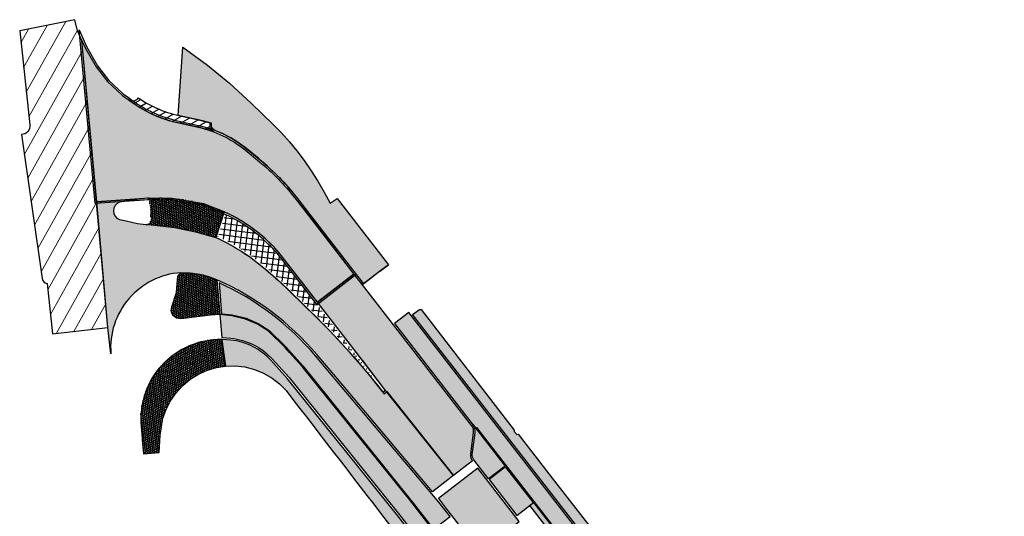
# Model space of a CAD drawing. Header units: metres. Extents: x 197051 to 198393, y 354620 to 355604.
# Tile 10 of 13: x 197051 to 197160, y 355549 to 355604. Entities that reach past the tile are written whole.
import ezdxf

# ---------------------------------------------------------------- set-up
doc = ezdxf.new("R2010")
doc.units = ezdxf.units.M
for name, color, linetype, true_color in [('Arcering BSS Waalformaat grijs', 7, 'Continuous', 0xa3a3a3), ('Arcering inrit', 7, 'Continuous', 0xc33c3c), ('Arcering uitstapstrook', 7, 'Continuous', 0x851e1e), ('Arcering verhoging', 7, 'Continuous', 0xff622e)]:
    doc.layers.add(name, color=color, linetype=linetype, true_color=true_color)
for name, color, linetype in [('Arcering fietspad', 12, 'Continuous'), ('Arcering geleiders printbeton', 252, 'Continuous'), ('Arcering groen', 103, 'Continuous'), ('Arcering trottoirtegels', 253, 'Continuous')]:
    doc.layers.add(name, color=color, linetype=linetype)
doc.layers.add('Arcering rijbaan asfalt', color=251, linetype='Continuous', lineweight=20)
doc.layers.add('Arcering voetpad', color=7, linetype='Continuous', lineweight=20, true_color=0x71432d)
doc.layers.add('poly arcering', color=6, linetype='Continuous', plot=False)
pattern_1 = [(85.80583489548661, (197080.3660120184, 355577.8447344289), (-0.2026558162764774, 0.01486136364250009), []), (175.8058348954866, (197080.3660120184, 355577.8447344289), (-0.2100864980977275, -0.08646654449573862), [0.2032, -0.2032])]

msp = doc.modelspace()

# ---------------------------------------------------------------- hatches: boundary and pattern name
at = {"layer": 'Arcering BSS Waalformaat grijs'}
h = msp.add_hatch(dxfattribs=at)
h.set_pattern_fill('ANSI31', color=256, scale=0.2, angle=37)
h.set_pattern_definition([(29.80583489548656, (197080.3660120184, 355577.8447344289), (-0.3156345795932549, 0.5509989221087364), [])])
edge = h.paths.add_edge_path()
edge.add_arc((197068.3726604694, 355580.0021762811), 12.46530281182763, 69.02304736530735, 77.60659494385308)
edge.add_line((197071.0480000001, 355592.177), (197069.0866454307, 355592.6065071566))
edge.add_arc((197071.7172874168, 355605.9883088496), 13.63792116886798, 231.9896310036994, 258.87841037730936, ccw=False)
edge.add_arc((197063.8116432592, 355595.873319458), 0.8000000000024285, 231.9896310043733, 323.775124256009)
edge.add_arc((197071.7172874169, 355605.9883088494), 12.83792116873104, 235.5606175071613, 258.9161672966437)
edge.add_line((197069.2492604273, 355593.3898540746), (197071.2191327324, 355592.9584816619))
edge.add_arc((197068.372127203, 355580.0010965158), 13.26647166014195, 72.47803197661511, 77.60784716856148, ccw=False)
edge.add_arc((197073.1215270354, 355592.3882863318), 0.7999697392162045, 160.7502991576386, 250.1661567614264)
edge.add_line((197072.8501024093, 355591.6357703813), (197072.8351439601, 355591.6413349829))
at = {"layer": 'Arcering fietspad'}
h = msp.add_hatch(color=256, dxfattribs=at)
h.dxf.hatch_style = 1
edge = h.paths.add_edge_path()
edge.add_line((197153.2411240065, 355475.1333198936), (197148.6371515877, 355481.0706656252))
edge.add_line((197148.6371515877, 355481.0706656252), (197094.3503982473, 355551.077640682))
edge.add_line((197094.3503982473, 355551.077640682), (197082.5144949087, 355565.7832887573))
edge.add_line((197082.5144949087, 355565.7832887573), (197081.1280521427, 355567.3114078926))
edge.add_line((197081.1280521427, 355567.3114078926), (197080.6351745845, 355567.8571559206))
edge.add_line((197080.6351745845, 355567.8571559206), (197078.819, 355569.656))
edge.add_line((197078.819, 355569.656), (197077.61, 355570.429))
edge.add_line((197077.61, 355570.429), (197076.277, 355571.007))
edge.add_line((197076.277, 355571.007), (197074.7769124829, 355571.3659163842))
edge.add_line((197074.7769124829, 355571.3659163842), (197073.439, 355571.494))
edge.add_line((197073.439, 355571.494), (197073.653, 355568.971))
edge.add_line((197073.653, 355568.971), (197074.6459995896, 355568.8810118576))
edge.add_arc((197074.0142307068, 355561.9095795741), 7.000000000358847, 42.085915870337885, 84.82185524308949, ccw=False)
edge.add_line((197079.2092150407, 355566.6012890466), (197081.0692531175, 355564.5485863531))
edge.add_line((197081.0692531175, 355564.5485863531), (197093.246728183, 355549.402299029))
edge.add_line((197093.246728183, 355549.402299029), (197219.6462289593, 355386.3957759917))
edge.add_arc((197225.177992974, 355390.6852499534), 6.999999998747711, 217.7909322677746, 238.5641394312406)
edge.add_line((197221.5271866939, 355384.7126781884), (197222.2194888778, 355384.2895001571))
edge.add_arc((197219.0902263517, 355379.1701529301), 5.999999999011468, 37.760203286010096, 58.56413942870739, ccw=False)
edge.add_line((197223.8337095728, 355382.8443013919), (197227.975313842, 355377.4973126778))
edge.add_line((197227.975313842, 355377.4973126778), (197228.3595620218, 355377.1337230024))
edge.add_line((197228.3595620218, 355377.1337230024), (197228.7892960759, 355376.5977343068))
edge.add_line((197228.7892960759, 355376.5977343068), (197229.7030316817, 355375.4580714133))
edge.add_line((197229.7030316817, 355375.4580714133), (197230.3174639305, 355377.7291323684))
edge.add_line((197230.3174639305, 355377.7291323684), (197229.7602781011, 355378.4240861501))
edge.add_line((197229.7602781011, 355378.4240861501), (197229.3876656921, 355378.7766656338))
edge.add_line((197229.3876656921, 355378.7766656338), (197225.3358125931, 355384.0077817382))
edge.add_arc((197219.0902263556, 355379.1701529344), 7.899999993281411, 37.7602032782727, 58.56413943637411)
edge.add_line((197223.2104220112, 355385.9106267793), (197222.5181198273, 355386.3338048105))
edge.add_arc((197225.1779929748, 355390.6852499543), 5.099999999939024, 217.7909322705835, 238.5641394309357, ccw=False)
edge.add_line((197221.1477077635, 355387.5600617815), (197153.2411240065, 355475.1333198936))
h = msp.add_hatch(color=256, dxfattribs=at)
h.dxf.hatch_style = 1
edge = h.paths.add_edge_path()
edge.add_line((197225.4221150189, 355399.9143215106), (197232.6990416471, 355390.3713936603))
edge.add_line((197232.6990416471, 355390.3713936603), (197232.9001652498, 355389.9752720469))
edge.add_line((197232.9001652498, 355389.9752720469), (197233.43794976, 355389.272709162))
edge.add_line((197233.43794976, 355389.272709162), (197234.0319999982, 355391.4670000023))
edge.add_line((197234.0319999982, 355391.4670000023), (197222.9424376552, 355405.9553283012))
edge.add_line((197222.9424376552, 355405.9553283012), (197219.6205238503, 355410.091398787))
edge.add_line((197219.6205238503, 355410.091398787), (197167.601863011, 355477.1754770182))
edge.add_arc((197171.5531156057, 355480.2393847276), 4.999992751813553, 174.8959547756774, 217.7909638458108, ccw=False)
edge.add_arc((197160.5967398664, 355481.2179914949), 6.000000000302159, 354.8959874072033, 394.8225158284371)
edge.add_line((197165.5222890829, 355484.6442087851), (197160.842023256, 355490.6027977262))
edge.add_arc((197156.128642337, 355486.8901113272), 5.999999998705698, 38.22717603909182, 80.26214868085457)
edge.add_arc((197157.9891881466, 355497.7316227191), 4.99999999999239, 217.790931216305, 260.26214868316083, ccw=False)
edge.add_line((197154.0379280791, 355494.6677128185), (197094.2772543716, 355571.7358940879))
edge.add_line((197094.2772543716, 355571.7358940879), (197092.6967503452, 355570.5103301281))
edge.add_line((197092.6967503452, 355570.5103301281), (197101.6528378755, 355558.96043729))
edge.add_line((197101.6528378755, 355558.96043729), (197101.7318630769, 355559.0217154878))
edge.add_line((197101.7318630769, 355559.0217154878), (197152.5364492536, 355493.5034270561))
edge.add_arc((197157.9891881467, 355497.7316227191), 6.900000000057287, 217.7909312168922, 260.2621486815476)
edge.add_arc((197156.128642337, 355486.8901113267), 4.099999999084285, 39.09533662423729, 80.26214868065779, ccw=False)
edge.add_line((197159.3106430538, 355489.4756231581), (197164.0212580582, 355483.4724704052))
edge.add_arc((197160.5967398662, 355481.2179914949), 4.100000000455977, -5.10401259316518, 33.35829415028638, ccw=False)
edge.add_arc((197171.553115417, 355480.2393846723), 6.899992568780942, 174.8959631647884, 217.7909554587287)
edge.add_line((197166.1003841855, 355476.0111912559), (197218.21653784, 355408.801487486))
edge.add_line((197218.21653784, 355408.801487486), (197225.4221150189, 355399.9143215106))
at = {"layer": 'Arcering geleiders printbeton'}
h = msp.add_hatch(dxfattribs=at)
h.set_pattern_fill('ANSI37', color=256, scale=0.2)
h.set_pattern_definition([(352.8169416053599, (598875.9689776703, 417836.5244728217), (0.07940031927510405, 0.6300163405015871), []), (82.81694160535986, (598875.9689776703, 417836.5244728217), (-0.630016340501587, 0.07940031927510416), [])])
edge = h.paths.add_edge_path()
edge.add_line((197090.4847014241, 355564.4093143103), (197090.1226092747, 355564.8645299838))
edge.add_line((197090.1226092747, 355564.8645299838), (197088.8623222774, 355566.3678932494))
edge.add_line((197088.8623222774, 355566.3678932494), (197085.6831233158, 355569.891711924))
edge.add_line((197085.6831233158, 355569.891711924), (197084.8911378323, 355570.6853281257))
edge.add_line((197084.8911378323, 355570.6853281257), (197084.2217602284, 355571.3560839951))
edge.add_line((197084.2217602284, 355571.3560839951), (197081.3510833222, 355574.1677264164))
edge.add_line((197081.3510833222, 355574.1677264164), (197080.6424296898, 355574.8452635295))
edge.add_line((197080.6424296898, 355574.8452635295), (197079.9171973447, 355575.505204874))
edge.add_line((197079.9171973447, 355575.505204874), (197078.4063578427, 355576.8283188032))
edge.add_line((197078.4063578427, 355576.8283188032), (197076.8160569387, 355578.0643248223))
edge.add_line((197076.8160569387, 355578.0643248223), (197075.9788114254, 355578.6234996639))
edge.add_line((197075.9788114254, 355578.6234996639), (197075.1229647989, 355579.1476931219))
edge.add_line((197075.1229647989, 355579.1476931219), (197074.2459316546, 355579.6366138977))
edge.add_line((197074.2459316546, 355579.6366138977), (197073.3411444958, 355580.0951209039))
edge.add_line((197073.3411444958, 355580.0951209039), (197073.2445750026, 355580.1271919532))
edge.add_line((197073.2445750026, 355580.1271919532), (197074.0333825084, 355582.5566570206))
edge.add_arc((197066.6972867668, 355566.8268365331), 17.35642685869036, 38.877850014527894, 64.99652950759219, ccw=False)
edge.add_line((197080.2090195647, 355577.7208087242), (197085.3407890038, 355571.080785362))
edge.add_line((197085.3407890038, 355571.080785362), (197090.4847014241, 355564.4093143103))
at = {"layer": 'Arcering groen'}
h = msp.add_hatch(color=256, dxfattribs=at)
h.dxf.hatch_style = 1
edge = h.paths.add_edge_path()
edge.add_line((197077.6572659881, 355570.5174721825), (197078.872867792, 355569.7402511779))
edge.add_line((197078.872867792, 355569.7402511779), (197080.7093886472, 355567.9241803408))
edge.add_line((197080.7093886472, 355567.9241803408), (197082.5924298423, 355565.8459477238))
edge.add_line((197082.5924298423, 355565.8459477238), (197094.8164509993, 355550.6417665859))
edge.add_line((197094.8164509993, 355550.6417665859), (197097.010514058, 355547.8122728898))
edge.add_line((197097.010514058, 355547.8122728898), (197098.8303568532, 355549.2187528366))
edge.add_line((197098.8303568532, 355549.2187528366), (197097.590951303, 355550.8171071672))
edge.add_line((197097.590951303, 355550.8171071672), (197083.9746630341, 355566.957400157))
edge.add_arc((197060.8172557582, 355547.4213277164), 30.29725463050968, 40.15167804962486, 65.56916707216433)
edge.add_line((197073.3480318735, 355575.0058032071), (197073.390751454, 355574.4914218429))
edge.add_line((197073.390751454, 355574.4914218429), (197073.6328870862, 355571.5758956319))
edge.add_line((197073.6328870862, 355571.5758956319), (197074.7864423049, 355571.465461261))
edge.add_line((197074.7864423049, 355571.465461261), (197076.3450652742, 355571.0899767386))
edge.add_line((197076.3450652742, 355571.0899767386), (197077.6572659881, 355570.5174721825))
h = msp.add_hatch(color=256, dxfattribs=at)
h.dxf.hatch_style = 1
edge = h.paths.add_edge_path()
edge.add_line((197104.8988640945, 355554.7743175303), (197103.0812844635, 355553.364918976))
edge.add_line((197103.0812844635, 355553.364918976), (197101.4490312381, 355555.4698950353))
edge.add_arc((197102.0812328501, 355555.9601206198), 0.800000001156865, 172.8207053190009, 217.7909311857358, ccw=False)
edge.add_line((197101.2875049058, 355556.0601003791), (197101.590764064, 355558.4676403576))
edge.add_arc((197100.4001721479, 355558.6176099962), 1.200000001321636, 352.8207053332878, 397.7909312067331)
edge.add_line((197101.3484745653, 355559.352948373), (197104.8988640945, 355554.7743175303))
at = {"layer": 'Arcering inrit'}
h = msp.add_hatch(color=256, dxfattribs=at)
h.dxf.hatch_style = 1
h.paths.add_polyline_path([(197104.9596550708, 355554.6959206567), (197103.1425649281, 355553.2858955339), (197106.2064725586, 355549.3346337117), (197108.0234597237, 355550.7447963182)])
at = {"layer": 'Arcering rijbaan asfalt'}
h = msp.add_hatch(dxfattribs=at)
h.set_pattern_fill('ANSI31', color=256, scale=0.5, angle=68)
h.set_pattern_definition([(60.8058348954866, (598759.7731585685, 417786.4389122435), (-1.385842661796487, 0.7743360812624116), [])])
edge = h.paths.add_edge_path()
edge.add_line((197058.2271578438, 355601.7319955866), (197057.755, 355602.797))
edge.add_line((197057.755, 355602.797), (197057.449, 355604.038))
edge.add_line((197057.449, 355604.038), (197051.364, 355602.7939999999))
edge.add_line((197051.364, 355602.7939999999), (197052.476, 355592.437))
edge.add_arc((197051.5074218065, 355592.3330066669), 0.9741449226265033, -87.22994718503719, 6.128199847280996, ccw=False)
edge.add_line((197051.5545, 355591.3599999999), (197053.85, 355575.4679999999))
edge.add_arc((197054.4661724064, 355575.55700225), 0.6225671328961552, 188.219170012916, 261.6720061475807)
edge.add_line((197054.3760000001, 355574.941), (197054.974, 355569.387))
edge.add_line((197054.974, 355569.387), (197061.1024206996, 355570.0626488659))
edge.add_line((197061.1024206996, 355570.0626488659), (197058.2271578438, 355601.7319955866))
h = msp.add_hatch(color=256, dxfattribs=at)
h.dxf.hatch_style = 1
edge = h.paths.add_edge_path()
edge.add_line((197088.2112090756, 355575.9685650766), (197084.2137680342, 355572.8720994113))
edge.add_line((197084.2137680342, 355572.8720994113), (197082.9760060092, 355574.4698672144))
edge.add_line((197082.9760060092, 355574.4698672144), (197080.3660120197, 355577.8447344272))
edge.add_arc((197066.6972867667, 355566.8268365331), 17.55642685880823, 38.87111470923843, 57.51056677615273)
edge.add_arc((197066.6938532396, 355566.8204809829), 17.5636320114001, 57.51225560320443, 65.72834233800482)
edge.add_line((197073.9136207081, 355582.8316060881), (197071.678, 355583.711))
edge.add_line((197071.678, 355583.711), (197068.1955036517, 355584.3192197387))
edge.add_line((197068.1955036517, 355584.3192197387), (197065.6479221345, 355584.351874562))
edge.add_line((197065.6479221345, 355584.351874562), (197059.8704526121, 355583.9523522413))
edge.add_line((197059.8704526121, 355583.9523522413), (197058.227, 355601.732))
edge.add_line((197058.227, 355601.732), (197058.557, 355600.988))
edge.add_line((197058.557, 355600.988), (197059.783, 355598.853))
edge.add_line((197059.783, 355598.853), (197061.046291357, 355597.2010208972))
edge.add_line((197061.046291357, 355597.2010208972), (197062.689, 355595.678))
edge.add_line((197062.689, 355595.678), (197063.319, 355595.243))
edge.add_arc((197071.6911174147, 355605.9455496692), 13.58811684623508, 231.9655459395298, 258.2327310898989)
edge.add_line((197068.92, 355592.643), (197071.0471469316, 355592.1771868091))
edge.add_arc((197068.2636679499, 355579.8378098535), 12.64942603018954, 50.98373506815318, 77.28815662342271, ccw=False)
edge.add_line((197076.227, 355589.666), (197077.8161242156, 355588.360281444))
edge.add_arc((197061.9449786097, 355569.0443104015), 25.00000000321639, 37.79093121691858, 50.59144952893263, ccw=False)
edge.add_line((197081.7012789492, 355584.3638599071), (197088.2112090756, 355575.9685650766))
h = msp.add_hatch(color=256, dxfattribs=at)
h.dxf.hatch_style = 1
edge = h.paths.add_edge_path()
edge.add_line((197086.223, 355564.612), (197084.1275310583, 355567.086362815))
edge.add_arc((197060.8411901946, 355547.4467527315), 30.46256645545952, 40.14415439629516, 66.24204581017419)
edge.add_line((197073.113758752, 355575.3277859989), (197072.2322941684, 355575.6679785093))
edge.add_line((197072.2322941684, 355575.6679785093), (197071.233, 355575.929))
edge.add_line((197071.233, 355575.929), (197070.1829999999, 355576.0829999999))
edge.add_line((197070.1829999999, 355576.0829999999), (197069.13, 355576.1189999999))
edge.add_arc((197069.7085600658, 355567.8259172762), 8.313239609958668, 93.99072676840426, 184.5046182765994)
edge.add_line((197061.421, 355567.1730000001), (197061.1024203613, 355570.0626519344))
edge.add_line((197061.1024203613, 355570.0626519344), (197059.8704526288, 355583.9523522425))
edge.add_line((197059.8704526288, 355583.9523522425), (197065.0519999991, 355584.3059999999))
edge.add_line((197065.0519999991, 355584.3059999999), (197062.3890000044, 355583.8860000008))
edge.add_arc((197062.7292718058, 355582.9269937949), 1.017584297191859, 109.5355552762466, 248.8429740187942)
edge.add_line((197062.3619999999, 355581.9780000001), (197063.0937356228, 355581.8248714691))
edge.add_line((197063.0937356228, 355581.8248714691), (197064.369, 355581.5580000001))
edge.add_line((197064.369, 355581.5580000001), (197065.293, 355581.4550000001))
edge.add_line((197065.293, 355581.4550000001), (197065.88, 355581.3910000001))
edge.add_line((197065.88, 355581.3910000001), (197068.488, 355581.0890000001))
edge.add_line((197068.488, 355581.0890000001), (197070.762, 355580.6330000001))
edge.add_line((197070.762, 355580.6330000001), (197072.993, 355580.0000000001))
edge.add_line((197072.993, 355580.0000000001), (197073.264, 355579.9100000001))
edge.add_line((197073.264, 355579.9100000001), (197074.152, 355579.4600000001))
edge.add_line((197074.152, 355579.4600000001), (197075.0219999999, 355578.9750000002))
edge.add_line((197075.0219999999, 355578.9750000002), (197075.3657416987, 355578.7644632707))
edge.add_line((197075.3657416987, 355578.7644632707), (197075.871, 355578.4550000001))
edge.add_line((197075.871, 355578.4550000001), (197076.3820552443, 355578.1071937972))
edge.add_line((197076.3820552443, 355578.1071937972), (197076.384334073, 355578.112157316))
edge.add_line((197076.384334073, 355578.112157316), (197076.6989999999, 355577.9020000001))
edge.add_line((197076.6989999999, 355577.9020000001), (197078.279, 355576.6740000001))
edge.add_arc((197029.4033697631, 355519.5491765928), 75.18026789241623, 46.80920418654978, 49.44991725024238, ccw=False)
edge.add_line((197080.859, 355574.3615000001), (197083.1918094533, 355572.082953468))
edge.add_line((197083.1918094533, 355572.082953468), (197083.1929204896, 355572.0838164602))
edge.add_arc((197024.0601288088, 355510.7477359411), 85.19860225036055, 40.63883220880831, 46.04778169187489, ccw=False)
edge.add_line((197088.7113901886, 355566.2366197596), (197089.9676884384, 355564.7380145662))
edge.add_line((197089.9676884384, 355564.7380145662), (197091.3154621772, 355563.043617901))
edge.add_line((197091.3154621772, 355563.043617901), (197091.5493387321, 355562.7489364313))
edge.add_line((197091.5493387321, 355562.7489364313), (197091.8644538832, 355563.0161867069))
edge.add_line((197091.8644538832, 355563.0161867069), (197099.2099206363, 355553.7567276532))
edge.add_line((197099.2099206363, 355553.7567276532), (197099.2215984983, 355553.7426857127))
edge.add_line((197099.2215984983, 355553.7426857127), (197099.1177877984, 355553.662188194))
edge.add_line((197099.1177877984, 355553.662188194), (197096.9033949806, 355551.9422807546))
edge.add_line((197096.9033949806, 355551.9422807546), (197086.223, 355564.612))
h = msp.add_hatch(color=256, dxfattribs=at)
h.dxf.hatch_style = 1
edge = h.paths.add_edge_path()
edge.add_line((197099.2215984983, 355553.7426857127), (197091.6130000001, 355563.2729999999))
edge.add_line((197091.6130000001, 355563.2729999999), (197089.1650612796, 355566.4499996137))
edge.add_line((197089.1650612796, 355566.4499996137), (197089.0987167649, 355566.5366747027))
edge.add_line((197089.0987167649, 355566.5366747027), (197085.586, 355571.095))
edge.add_line((197085.586, 355571.095), (197084.2137680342, 355572.8720994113))
edge.add_line((197084.2137680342, 355572.8720994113), (197088.2112090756, 355575.9685650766))
edge.add_line((197088.2112090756, 355575.9685650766), (197089.1376162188, 355574.7738577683))
edge.add_line((197089.1376162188, 355574.7738577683), (197101.1904241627, 355559.2303919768))
edge.add_arc((197100.4001721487, 355558.6176099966), 1.00000000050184, -7.179294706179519, 37.7909312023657, ccw=False)
edge.add_line((197101.3923320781, 355558.4926352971), (197101.08907292, 355556.0850953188))
edge.add_arc((197102.0812328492, 355555.9601206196), 1.000000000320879, 172.8207053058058, 217.7909312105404)
edge.add_line((197101.2909808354, 355555.3473386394), (197099.2215984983, 355553.7426857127))
at = {"layer": 'Arcering trottoirtegels'}
h = msp.add_hatch(dxfattribs=at)
h.set_pattern_fill('AR-B88', color=256, scale=0.001, angle=138)
h.set_pattern_definition(pattern_1)
edge = h.paths.add_edge_path()
edge.add_line((197065.2931431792, 355581.4550714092), (197068.135, 355581.1429999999))
edge.add_line((197068.135, 355581.1429999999), (197070.762, 355580.633))
edge.add_line((197070.762, 355580.633), (197072.993000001, 355579.9999999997))
edge.add_line((197072.993000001, 355579.9999999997), (197073.9125170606, 355582.832040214))
edge.add_line((197073.9125170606, 355582.832040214), (197072.801910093, 355583.2877507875))
edge.add_arc((197066.6972867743, 355566.8268365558), 17.55642683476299, 69.65241570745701, 75.08178798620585)
edge.add_arc((197067.1528952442, 355568.9325268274), 15.4047551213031, 74.70301733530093, 90.85988191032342)
edge.add_arc((197066.1317591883, 355574.0708583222), 10.29504072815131, 85.59928448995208, 95.53624133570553)
edge.add_arc((197065.2065219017, 355583.8225194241), 0.5000000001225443, 4.061298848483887, 97.81418083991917, ccw=False)
edge.add_line((197065.7052663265, 355583.8579312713), (197065.832, 355582.073))
edge.add_arc((197065.2552309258, 355582.0320482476), 0.5782210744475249, -86.24058750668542, 4.061298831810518, ccw=False)
h = msp.add_hatch(dxfattribs=at)
h.set_pattern_fill('AR-B88', color=256, scale=0.001, angle=138)
h.set_pattern_definition(pattern_1)
edge = h.paths.add_edge_path()
edge.add_line((197073.1137587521, 355575.3277859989), (197073.4389999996, 355571.4940000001))
edge.add_line((197073.4389999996, 355571.4940000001), (197072.924, 355571.4779999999))
edge.add_line((197072.924, 355571.4779999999), (197072.411, 355571.43))
edge.add_line((197072.411, 355571.43), (197069.4535113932, 355571.0770947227))
edge.add_line((197069.4535113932, 355571.0770947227), (197069.132, 355571.0339999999))
edge.add_line((197069.132, 355571.0339999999), (197068.675380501, 355571.0899533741))
edge.add_line((197068.675380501, 355571.0899533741), (197068.251, 355571.409))
edge.add_line((197068.251, 355571.409), (197068.061, 355571.905))
edge.add_line((197068.061, 355571.905), (197068.132, 355572.36))
edge.add_line((197068.132, 355572.36), (197068.648, 355573.936))
edge.add_line((197068.648, 355573.936), (197068.82, 355575.7389999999))
edge.add_line((197068.82, 355575.7389999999), (197068.877, 355575.881))
edge.add_line((197068.877, 355575.881), (197069.1285350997, 355576.0761516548))
edge.add_arc((197069.589380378, 355567.544950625), 8.543639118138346, 65.63708536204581, 93.09204427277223, ccw=False)
h = msp.add_hatch(dxfattribs=at)
h.set_pattern_fill('AR-B88', color=256, scale=0.001, angle=149)
h.set_pattern_definition([(96.80583489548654, (598800.3809847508, 417791.8073085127), (-0.2017681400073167, -0.02408023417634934), []), (186.8058348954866, (598800.3809847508, 417791.8073085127), (-0.1897280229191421, -0.1249643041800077), [0.2032, -0.2032])])
edge = h.paths.add_edge_path()
edge.add_arc((197073.5181708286, 355559.9463381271), 8.800000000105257, 89.14406014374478, 185.187235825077)
edge.add_line((197064.7542106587, 355559.1507238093), (197065.029627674, 355556.1169124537))
edge.add_line((197065.029627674, 355556.1169124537), (197066.760379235, 355556.2697042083))
edge.add_line((197066.760379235, 355556.2697042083), (197066.841, 355558.191))
edge.add_line((197066.841, 355558.191), (197067.166, 355560.081))
edge.add_line((197067.166, 355560.081), (197067.509, 355561.052))
edge.add_line((197067.509, 355561.052), (197067.991, 355561.995))
edge.add_line((197067.991, 355561.995), (197068.606, 355562.8799999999))
edge.add_line((197068.606, 355562.8799999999), (197069.344, 355563.6809999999))
edge.add_line((197069.344, 355563.6809999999), (197070.184, 355564.373))
edge.add_line((197070.184, 355564.373), (197071.103, 355564.938))
edge.add_line((197071.103, 355564.938), (197072.071, 355565.366))
edge.add_line((197072.071, 355565.366), (197073.059, 355565.655))
edge.add_line((197073.059, 355565.655), (197074.077, 355565.813))
edge.add_line((197074.077, 355565.813), (197073.6496288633, 355568.7453561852))
at = {"layer": 'Arcering uitstapstrook'}
h = msp.add_hatch(color=256, dxfattribs=at)
h.dxf.hatch_style = 1
h.paths.add_polyline_path([(197111.3056180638, 355545.6961291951), (197107.6300585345, 355550.4396109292), (197108.0251845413, 355550.7460019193), (197111.7007440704, 355546.0025201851)])
at = {"layer": 'Arcering verhoging'}
h = msp.add_hatch(color=256, dxfattribs=at)
h.dxf.hatch_style = 1
h.paths.add_polyline_path([(197098.3298103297, 355550.1906448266), (197102.1086252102, 355545.3150271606), (197106.4602891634, 355548.6785216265), (197101.9064988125, 355554.5535582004), (197097.5546406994, 355551.1903141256)])
at = {"layer": 'Arcering voetpad'}
h = msp.add_hatch(color=256, dxfattribs=at)
h.dxf.hatch_style = 1
edge = h.paths.add_edge_path()
edge.add_line((197068.8297702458, 355593.4793334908), (197069.3566875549, 355601.0224145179))
edge.add_line((197069.3566875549, 355601.0224145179), (197072.093, 355599.024))
edge.add_line((197072.093, 355599.024), (197074.49, 355597.027))
edge.add_line((197074.49, 355597.027), (197076.948, 355594.788))
edge.add_line((197076.948, 355594.788), (197079.337, 355592.474))
edge.add_line((197079.337, 355592.474), (197080.242, 355591.535))
edge.add_line((197080.242, 355591.535), (197081.109, 355590.561))
edge.add_line((197081.109, 355590.561), (197081.937, 355589.553))
edge.add_line((197081.937, 355589.553), (197082.723, 355588.512))
edge.add_line((197082.723, 355588.512), (197083.512, 355587.373))
edge.add_line((197083.512, 355587.373), (197084.256, 355586.205))
edge.add_line((197084.256, 355586.205), (197084.951, 355585.007))
edge.add_line((197084.951, 355585.007), (197085.595, 355583.781))
edge.add_line((197085.595, 355583.781), (197086.3707017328, 355584.2891653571))
edge.add_line((197086.3707017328, 355584.2891653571), (197092.0326780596, 355577.005625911))
edge.add_line((197092.0326780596, 355577.005625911), (197091.0470995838, 355576.2394706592))
edge.add_line((197091.0470995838, 355576.2394706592), (197089.3086348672, 355574.8914198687))
edge.add_line((197089.3086348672, 355574.8914198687), (197083.1974304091, 355582.7607828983))
edge.add_arc((197056.7577787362, 355563.9977998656), 32.42074510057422, 35.36153845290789, 53.07592761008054)
edge.add_arc((197068.2636679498, 355579.8378098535), 12.84942603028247, 51.65869171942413, 68.82873783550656)
edge.add_arc((197073.1443863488, 355592.4102898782), 0.6372694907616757, 162.4917153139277, 247.87056595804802, ccw=False)
edge.add_line((197072.5366393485, 355592.6020083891), (197071.2191327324, 355592.9584816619))
edge.add_line((197071.2191327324, 355592.9584816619), (197068.8297702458, 355593.4793334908))
h = msp.add_hatch(color=256, dxfattribs=at)
h.dxf.hatch_style = 1
edge = h.paths.add_edge_path()
edge.add_line((197094.702743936, 355571.5135572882), (197095.445, 355572.0730000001))
edge.add_line((197095.445, 355572.0730000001), (197095.6359999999, 355572.0570000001))
edge.add_line((197095.6359999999, 355572.0570000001), (197105.8959999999, 355558.7310000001))
edge.add_line((197105.8959999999, 355558.7310000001), (197105.8939999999, 355558.5920000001))
edge.add_line((197105.8939999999, 355558.5920000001), (197106.2069999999, 355558.2590000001))
edge.add_line((197106.2069999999, 355558.2590000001), (197106.342, 355558.306))
edge.add_line((197106.342, 355558.306), (197110.368, 355553.1060000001))
edge.add_line((197110.368, 355553.1060000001), (197119.876, 355540.9100000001))
edge.add_line((197119.876, 355540.9100000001), (197126.1858440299, 355532.8560595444))
edge.add_line((197126.1858440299, 355532.8560595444), (197128.5081687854, 355529.8915809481))
edge.add_line((197128.5081687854, 355529.8915809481), (197134.502, 355522.2990000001))
edge.add_line((197134.502, 355522.2990000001), (197134.362, 355522.152))
edge.add_line((197134.362, 355522.152), (197138.4149999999, 355516.882))
edge.add_line((197138.4149999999, 355516.882), (197138.4786956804, 355516.9307861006))
edge.add_line((197138.4786956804, 355516.9307861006), (197143.843, 355510.1550000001))
edge.add_line((197143.843, 355510.1550000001), (197150.4819999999, 355501.5590000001))
edge.add_line((197150.4819999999, 355501.5590000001), (197150.5189999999, 355501.5820000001))
edge.add_line((197150.5189999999, 355501.5820000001), (197154.932, 355495.9650000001))
edge.add_line((197154.932, 355495.9650000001), (197155.3059999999, 355495.567))
edge.add_line((197155.3059999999, 355495.567), (197155.7699999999, 355495.224))
edge.add_line((197155.7699999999, 355495.224), (197156.3099999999, 355494.9660000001))
edge.add_line((197156.3099999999, 355494.9660000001), (197156.9, 355494.8130000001))
edge.add_line((197156.9, 355494.8130000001), (197157.5089999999, 355494.778))
edge.add_line((197157.5089999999, 355494.778), (197158.1009999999, 355494.861))
edge.add_line((197158.1009999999, 355494.861), (197158.6469999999, 355495.045))
edge.add_line((197158.6469999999, 355495.045), (197159.1249999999, 355495.311))
edge.add_line((197159.1249999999, 355495.311), (197159.4144720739, 355495.5066110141))
edge.add_line((197159.4144720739, 355495.5066110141), (197160.288, 355494.413))
edge.add_line((197160.288, 355494.413), (197160.639, 355494.649))
edge.add_line((197160.639, 355494.649), (197169.4157884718, 355501.3673967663))
edge.add_line((197169.4157884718, 355501.3673967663), (197169.7905212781, 355500.8778528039))
edge.add_arc((197183.4043690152, 355486.226465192), 20.00000022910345, 132.897771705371, 142.3544118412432)
edge.add_line((197167.5682903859, 355498.4419726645), (197161.3684014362, 355493.6961235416))
edge.add_line((197161.3684014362, 355493.6961235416), (197163.0539614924, 355491.5037977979))
edge.add_arc((197160.3703172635, 355493.3393347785), 3.251329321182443, 303.4575666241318, 325.6289727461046, ccw=False)
edge.add_arc((197161.6276999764, 355491.2214350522), 0.8000000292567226, 218.2140707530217, 311.98393130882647, ccw=False)
edge.add_arc((197156.1286423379, 355486.8901113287), 6.19999999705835, 38.22717603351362, 80.26214868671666)
edge.add_arc((197157.9891881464, 355497.7316227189), 4.799999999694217, 217.7909312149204, 260.2621486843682, ccw=False)
edge.add_line((197154.1959784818, 355494.7902692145), (197094.702743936, 355571.5135572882))
h = msp.add_hatch(color=256, dxfattribs=at)
h.dxf.hatch_style = 1
edge = h.paths.add_edge_path()
edge.add_line((197073.6496288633, 355568.7453561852), (197074.077, 355565.813))
edge.add_line((197074.077, 355565.813), (197075.135, 355565.836))
edge.add_line((197075.135, 355565.836), (197076.207, 355565.714))
edge.add_line((197076.207, 355565.714), (197077.261, 355565.445))
edge.add_line((197077.261, 355565.445), (197078.269, 355565.033))
edge.add_line((197078.269, 355565.033), (197079.202, 355564.4920000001))
edge.add_line((197079.202, 355564.4920000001), (197080.038, 355563.843))
edge.add_line((197080.038, 355563.843), (197080.761, 355563.1090000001))
edge.add_arc((207539.4537415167, 363595.7504051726), 13187.40239037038, 217.5255216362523, 217.8640173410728)
edge.add_line((197128.399, 355501.461), (197154.281, 355468.077))
edge.add_line((197154.281, 355468.077), (197154.165, 355468.022))
edge.add_line((197154.165, 355468.022), (197157.98, 355463.235))
edge.add_line((197157.98, 355463.235), (197179.323, 355435.874))
edge.add_line((197179.323, 355435.874), (197188.673, 355424.168))
edge.add_line((197188.673, 355424.168), (197195.796, 355414.888))
edge.add_line((197195.796, 355414.888), (197209.434, 355397.17))
edge.add_line((197209.434, 355397.17), (197209.3367738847, 355397.0941344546))
edge.add_line((197209.3367738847, 355397.0941344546), (197217.479, 355386.593))
edge.add_line((197217.479, 355386.593), (197218.6164787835, 355387.397375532))
edge.add_line((197218.6164787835, 355387.397375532), (197093.0897559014, 355549.2783522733))
edge.add_line((197093.0897559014, 355549.2783522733), (197080.9171224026, 355564.418617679))
edge.add_line((197080.9171224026, 355564.418617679), (197079.0607869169, 355566.4672402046))
edge.add_arc((197074.0135035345, 355561.908124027), 6.80151526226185, 42.09090991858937, 84.81686119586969)
edge.add_line((197074.6279490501, 355568.681828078), (197073.6496288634, 355568.7453561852))

# ---------------------------------------------------------------- linework, layer by layer
at = {"layer": 'poly arcering'}
for points in [[(197058.2271578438, 355601.7319955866), (197057.755, 355602.797), (197057.449, 355604.038), (197051.364, 355602.7939999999), (197052.476, 355592.437, -0.4314863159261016), (197051.5545, 355591.3599999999), (197053.85, 355575.4679999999, 0.3319426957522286), (197054.3760000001, 355574.941), (197054.974, 355569.387), (197061.1024206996, 355570.0626488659)], [(197088.49187822, 355575.9329906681), (197084.1781382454, 355572.5915160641), (197082.8178986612, 355574.3473842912), (197080.2090394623, 355577.7207840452, 0.08148062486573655), (197076.0201882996, 355581.4668181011, 0.03579456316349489), (197073.8358495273, 355582.6472812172), (197071.6236380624, 355583.5174669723), (197068.1768983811, 355584.1194417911), (197065.6535485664, 355584.1517860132), (197059.6892890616, 355583.7393468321), (197057.9156717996, 355602.9271773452), (197058.7356112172, 355601.0785866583), (197059.9498759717, 355598.9640228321), (197061.1947901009, 355597.3360752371), (197062.8144507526, 355595.8344230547), (197063.4375557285, 355595.4041839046, 0.1152481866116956), (197068.9617826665, 355592.8385895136), (197071.0905413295, 355592.3724233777, -0.1153073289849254), (197076.3534422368, 355589.8209607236), (197077.9430933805, 355588.5148092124, -0.05591094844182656), (197081.859329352, 355584.4864163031)], [(197088.2112090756, 355575.9685650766), (197084.2137680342, 355572.8720994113), (197082.9760060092, 355574.4698672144), (197080.3660120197, 355577.8447344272, 0.08150974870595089), (197076.127617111, 355581.6355162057, 0.03586480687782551), (197073.9136207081, 355582.8316060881), (197071.678, 355583.711), (197068.1955036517, 355584.3192197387), (197065.6479221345, 355584.351874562), (197059.8704526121, 355583.9523522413), (197058.227, 355601.732), (197058.557, 355600.988), (197059.783, 355598.853), (197061.046291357, 355597.2010208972), (197062.689, 355595.678), (197063.319, 355595.243, 0.1151167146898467), (197068.92, 355592.643), (197071.0471469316, 355592.1771868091, -0.1152813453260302), (197076.227, 355589.666), (197077.8161242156, 355588.360281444, -0.05591094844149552), (197081.7012789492, 355584.3638599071), (197088.2112090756, 355575.9685650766)], [(197073.9136206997, 355582.8316060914), (197072.993, 355580), (197073.264, 355579.91), (197074.152, 355579.46), (197075.0220000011, 355578.9749999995), (197075.3657416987, 355578.7644632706), (197075.871, 355578.455), (197076.699, 355577.902), (197078.279, 355576.674), (197079.784, 355575.356), (197081.212, 355574.024), (197084.081, 355571.214), (197085.538, 355569.754), (197088.25, 355566.787), (197090.832, 355563.707), (197091.326, 355563.052), (197091.446, 355562.9830000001), (197091.58, 355563.0190000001), (197091.649, 355563.1390000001), (197091.613, 355563.273), (197086.7171225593, 355569.6269992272), (197085.586, 355571.095), (197080.3660120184, 355577.8447344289, 0.1177336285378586)], [(197099.2215984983, 355553.7426857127), (197091.6130000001, 355563.2729999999), (197089.1650612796, 355566.4499996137), (197089.0987167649, 355566.5366747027), (197085.586, 355571.095), (197084.2137680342, 355572.8720994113), (197088.2112090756, 355575.9685650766), (197089.1376162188, 355574.7738577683), (197101.1904241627, 355559.2303919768, -0.1987773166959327), (197101.3923320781, 355558.4926352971), (197101.08907292, 355556.0850953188, 0.1987773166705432), (197101.2909808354, 355555.3473386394)]]:
    msp.add_lwpolyline(points, format="xyb", close=True, dxfattribs=at)
at = {"layer": 'poly arcering', "flags": 128}
for points in [[(197068.8297702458, 355593.4793334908), (197069.3566875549, 355601.0224145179), (197072.093, 355599.024), (197074.49, 355597.027), (197076.948, 355594.788), (197079.337, 355592.474), (197080.242, 355591.535), (197081.109, 355590.561), (197081.937, 355589.553), (197082.723, 355588.512), (197083.512, 355587.373), (197084.256, 355586.205), (197084.951, 355585.007), (197085.595, 355583.781), (197086.3707017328, 355584.2891653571), (197092.0326780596, 355577.005625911), (197091.0470995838, 355576.2394706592), (197089.3086348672, 355574.8914198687), (197083.1974304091, 355582.7607828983, 0.07744789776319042), (197076.2347408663, 355589.9159915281, 0.07505894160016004), (197072.9043268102, 355591.8199646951, -0.3907829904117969), (197072.5366393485, 355592.6020083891), (197071.2191327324, 355592.9584816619)], [(197072.8351439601, 355591.6413349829, 0.03747031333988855), (197071.048, 355592.177), (197069.0866454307, 355592.6065071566, -0.1178657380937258), (197063.319, 355595.243, 0.4233706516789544), (197064.4570063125, 355595.4005546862, 0.1022620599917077), (197069.2492604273, 355593.3898540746), (197071.2191327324, 355592.958481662, -0.0223867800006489), (197072.3662830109, 355592.652024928, 0.4112305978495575), (197072.8501024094, 355591.6357703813)], [(197072.8351439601, 355591.6413349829, 0.03747031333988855), (197071.0480000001, 355592.177), (197069.0866454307, 355592.6065071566, -0.1178657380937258), (197063.319, 355595.243, 0.4233706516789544), (197064.4570063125, 355595.4005546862, 0.1022620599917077), (197069.2492604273, 355593.3898540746), (197071.2191327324, 355592.9584816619, -0.0223867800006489), (197072.3662830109, 355592.652024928, 0.4112305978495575), (197072.8501024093, 355591.6357703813)], [(197086.223, 355564.612), (197084.1275310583, 355567.086362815, 0.1143683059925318), (197073.113758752, 355575.3277859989), (197072.2322941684, 355575.6679785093), (197071.233, 355575.929), (197070.1829999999, 355576.0829999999), (197069.13, 355576.1189999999, 0.4168429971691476), (197061.421, 355567.1730000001), (197061.1024203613, 355570.0626519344), (197059.8704526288, 355583.9523522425), (197065.0519999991, 355584.3059999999), (197062.3890000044, 355583.8860000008, 0.6957134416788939), (197062.3619999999, 355581.9780000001), (197063.0937356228, 355581.8248714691), (197064.369, 355581.5580000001), (197065.293, 355581.4550000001), (197065.88, 355581.3910000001), (197068.488, 355581.0890000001), (197070.762, 355580.6330000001), (197072.993, 355580.0000000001), (197073.264, 355579.9100000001), (197074.152, 355579.4600000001), (197075.0219999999, 355578.9750000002), (197075.3657416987, 355578.7644632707), (197075.871, 355578.4550000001), (197076.3820552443, 355578.1071937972), (197076.384334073, 355578.112157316), (197076.6989999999, 355577.9020000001), (197078.279, 355576.6740000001, -0.01152279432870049), (197080.859, 355574.3615000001), (197083.1918094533, 355572.082953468), (197083.1929204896, 355572.0838164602, -0.02360537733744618), (197088.7113901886, 355566.2366197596), (197089.9676884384, 355564.7380145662), (197091.3154621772, 355563.043617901), (197091.5493387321, 355562.7489364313), (197091.8644538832, 355563.0161867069), (197099.2099206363, 355553.7567276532), (197099.2215984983, 355553.7426857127), (197099.1177877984, 355553.662188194), (197096.9033949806, 355551.9422807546)], [(197073.1137587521, 355575.3277859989), (197073.4389999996, 355571.4940000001), (197072.924, 355571.4779999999), (197072.411, 355571.43), (197069.4535113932, 355571.0770947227), (197069.132, 355571.0339999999), (197068.675380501, 355571.0899533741), (197068.251, 355571.409), (197068.061, 355571.905), (197068.132, 355572.36), (197068.648, 355573.936), (197068.82, 355575.7389999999), (197068.877, 355575.881), (197069.1285350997, 355576.0761516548, -0.1203712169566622)], [(197077.6572659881, 355570.5174721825), (197078.872867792, 355569.7402511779), (197080.7093886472, 355567.9241803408), (197082.5924298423, 355565.8459477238), (197094.8164509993, 355550.6417665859), (197097.010514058, 355547.8122728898), (197098.8303568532, 355549.2187528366), (197097.590951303, 355550.8171071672), (197083.9746630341, 355566.957400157, 0.1113616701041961), (197073.3480318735, 355575.0058032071), (197073.390751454, 355574.4914218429), (197073.6328870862, 355571.5758956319), (197074.7864423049, 355571.465461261), (197076.3450652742, 355571.0899767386)], [(197073.6496288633, 355568.7453561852, 0.4454544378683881), (197064.7542106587, 355559.1507238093), (197065.029627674, 355556.1169124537), (197066.760379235, 355556.2697042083), (197066.841, 355558.191), (197067.166, 355560.081), (197067.509, 355561.052), (197067.991, 355561.995), (197068.606, 355562.8799999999), (197069.344, 355563.6809999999), (197070.184, 355564.373), (197071.103, 355564.938), (197072.071, 355565.366), (197073.059, 355565.655), (197074.077, 355565.813)], [(197104.8988640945, 355554.7743175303), (197103.0812844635, 355553.364918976), (197101.4490312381, 355555.4698950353, -0.198777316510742), (197101.2875049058, 355556.0601003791), (197101.590764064, 355558.4676403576, 0.1987773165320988), (197101.3484745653, 355559.352948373)]]:
    msp.add_lwpolyline(points, format="xyb", close=True, dxfattribs=at)
for points in [[(197073.9136206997, 355582.8316060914), (197072.993, 355580), (197073.264, 355579.91), (197074.152, 355579.46), (197075.0220000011, 355578.9749999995), (197075.3657416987, 355578.7644632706), (197075.871, 355578.455), (197076.699, 355577.902), (197078.279, 355576.674), (197079.784, 355575.356), (197081.212, 355574.024), (197084.081, 355571.214), (197085.538, 355569.754), (197088.25, 355566.787), (197090.832, 355563.707), (197091.326, 355563.052), (197091.446, 355562.9830000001), (197091.58, 355563.0190000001), (197091.649, 355563.1390000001), (197091.613, 355563.273), (197086.7171225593, 355569.6269992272), (197085.586, 355571.095), (197080.3660120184, 355577.8447344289, 0.117733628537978), (197073.9136206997, 355582.8316060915)], [(197221.1477077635, 355387.5600617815), (197153.2411240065, 355475.1333198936), (197148.6371515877, 355481.0706656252), (197094.3503982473, 355551.077640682), (197082.5144949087, 355565.7832887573), (197081.1280521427, 355567.3114078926), (197080.6351745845, 355567.8571559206), (197078.819, 355569.656), (197077.61, 355570.429), (197076.277, 355571.007), (197074.7769124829, 355571.3659163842), (197073.439, 355571.494), (197073.653, 355568.971), (197074.6459995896, 355568.8810118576, -0.1886624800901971), (197079.2092150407, 355566.6012890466), (197081.0692531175, 355564.5485863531), (197093.246728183, 355549.402299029), (197219.6462289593, 355386.3957759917, 0.09088925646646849)], [(197219.6205238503, 355410.091398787), (197167.601863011, 355477.1754770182, -0.1893813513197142), (197166.5729488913, 355480.6842071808, 0.1759964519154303), (197165.5222890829, 355484.6442087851), (197160.842023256, 355490.6027977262, 0.1854968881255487), (197157.1434855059, 355492.8036629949, -0.1874665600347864), (197154.0379280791, 355494.6677128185), (197094.2772543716, 355571.7358940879), (197092.6967503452, 355570.5103301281), (197101.6528378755, 355558.96043729), (197101.7318630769, 355559.0217154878), (197152.5364492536, 355493.5034270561, 0.1874665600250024), (197156.8221185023, 355490.9310382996, -0.1815812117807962), (197159.3106430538, 355489.4756231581), (197164.0212580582, 355483.4724704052, -0.1694169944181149), (197164.6804827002, 355480.8532388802, 0.1893812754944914), (197166.1003841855, 355476.0111912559), (197218.21653784, 355408.801487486)], [(197073.6496288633, 355568.7453561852), (197074.077, 355565.813), (197075.135, 355565.836), (197076.207, 355565.714), (197077.261, 355565.445), (197078.269, 355565.033), (197079.202, 355564.4920000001), (197080.038, 355563.843), (197080.761, 355563.1090000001, 0.001476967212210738), (197128.399, 355501.461), (197154.281, 355468.077)], [(197218.6164787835, 355387.397375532), (197093.0897559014, 355549.2783522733), (197080.9171224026, 355564.418617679), (197079.0607869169, 355566.4672402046, 0.1886173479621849), (197074.6279490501, 355568.681828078), (197073.6496288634, 355568.7453561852)]]:
    msp.add_lwpolyline(points, format="xyb", dxfattribs=at)
for points in [[(197091.0493024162, 355576.2413383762), (197089.1526975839, 355574.7706616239)], [(197091.0470995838, 355576.2394706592), (197092.0326780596, 355577.005625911)], [(197154.1959784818, 355494.7902692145), (197094.702743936, 355571.5135572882), (197095.445, 355572.0730000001), (197095.6359999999, 355572.0570000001), (197105.8959999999, 355558.7310000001), (197105.8939999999, 355558.5920000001), (197106.2069999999, 355558.2590000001), (197106.342, 355558.306), (197110.368, 355553.1060000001), (197119.876, 355540.9100000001)]]:
    msp.add_lwpolyline(points, dxfattribs=at)
for points in [[(197098.3298103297, 355550.1906448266), (197102.1086252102, 355545.3150271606), (197106.4602891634, 355548.6785216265), (197101.9064988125, 355554.5535582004), (197097.5546406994, 355551.1903141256)], [(197104.9596550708, 355554.6959206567), (197103.1425649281, 355553.2858955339), (197106.2064725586, 355549.3346337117), (197108.0234597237, 355550.7447963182)], [(197111.3056180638, 355545.6961291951), (197107.6300585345, 355550.4396109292), (197108.0251845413, 355550.7460019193), (197111.7007440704, 355546.0025201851)]]:
    msp.add_lwpolyline(points, close=True, dxfattribs=at)

doc.saveas('drawing.dxf')
